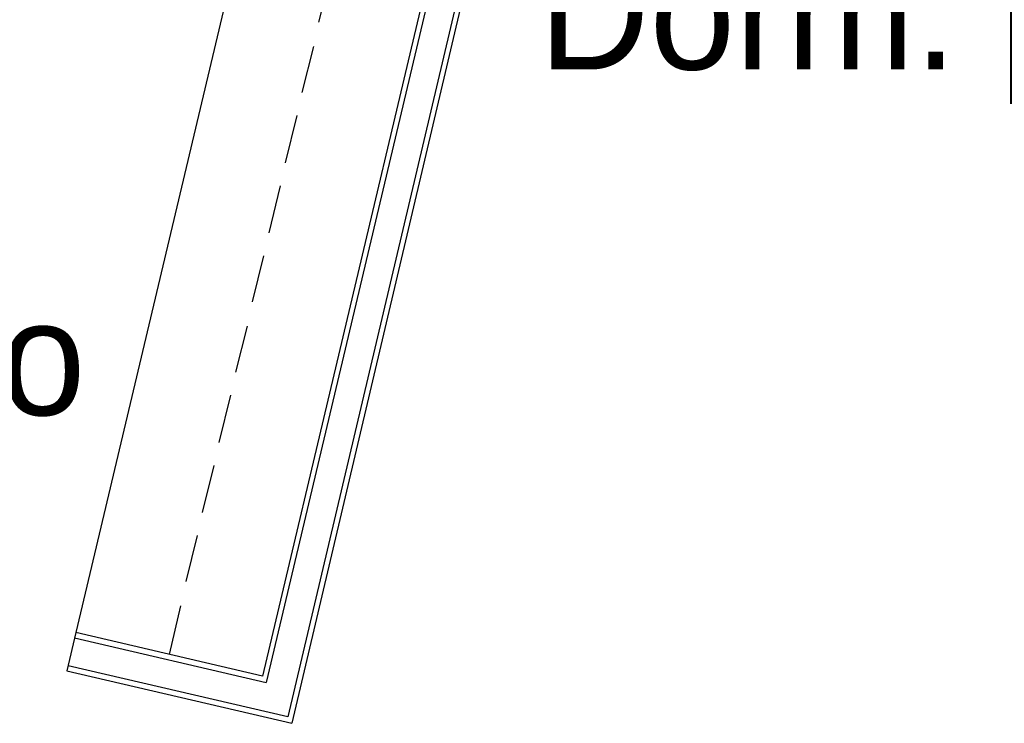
# Model space of a CAD drawing. Header units: feet. Extents: x -79 to 198, y -22 to 181.
# Tile 217 of 256: x 116 to 127, y 99 to 106. Entities that reach past the tile are written whole.
import ezdxf
from ezdxf.enums import TextEntityAlignment as Align

# ---------------------------------------------------------------- set-up
doc = ezdxf.new("R2010")
doc.units = ezdxf.units.FT
doc.layers.add('A-LINEA', color=7, linetype='CONTINUOUS')
doc.layers.add('A-NOMBRE-ESPACIO', color=2, linetype='CONTINUOUS')

msp = doc.modelspace()

# ---------------------------------------------------------------- linework, layer by layer
at = {"layer": 'A-LINEA'}
for p, q in [((121.7733, 111.4978), (118.92, 99.4444)), ((121.84, 111.5378), (118.96, 99.3778)), ((119.2933, 109.6844), (116.9733, 99.8978)), ((121.5867, 109.1911), (119.1867, 99.0178)), ((121.6267, 109.1244), (119.2267, 98.9511)), ((119.6267, 106.7511), (119.5067, 106.2711)), ((119.4533, 106.0178), (119.3333, 105.5378)), ((119.28, 105.2978), (119.16, 104.8044)), ((119.1067, 104.5644), (118.9867, 104.0711)), ((118.9333, 103.8311), (118.8133, 103.3511)), ((118.76, 103.0978), (118.64, 102.6178)), ((118.5867, 102.3778), (118.4667, 101.8844)), ((118.4133, 101.6444), (118.2933, 101.1511)), ((118.24, 100.9111), (118.12, 100.4311)), ((118.0667, 100.1778), (117.9467, 99.6711)), ((116.9733, 99.8978), (116.88, 99.4978)), ((116.96, 99.8444), (118.96, 99.3778)), ((118.92, 99.4444), (116.9733, 99.8978)), ((119.1867, 99.0178), (116.8933, 99.5511)), ((116.88, 99.4978), (119.2267, 98.9511))]:
    msp.add_line(p, q, dxfattribs=at)

# ---------------------------------------------------------------- texts
at = {"layer": 'A-NOMBRE-ESPACIO'}
for s, p in [('Dorm. principal', (127.2, 105.7778)), ('Baño', (115.2, 102.1689))]:
    msp.add_text(s, height=1.2, dxfattribs=at).set_placement(p, align=Align.CENTER)

doc.saveas('drawing.dxf')
